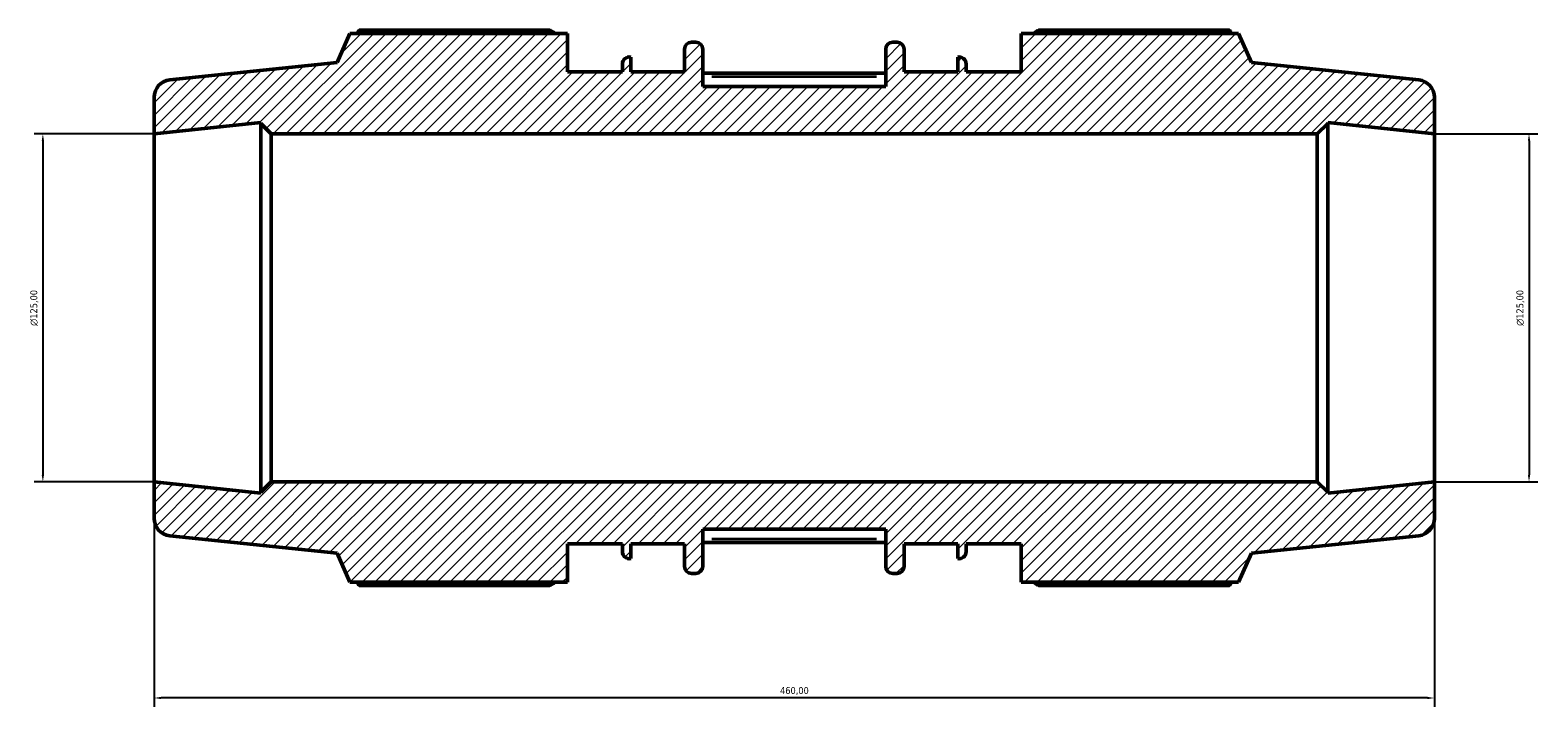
# Model space of a CAD drawing. Header units: millimetres. Extents: x -435 to 1325, y -90 to 884.
# Tile 2 of 9: x -435 to 107, y 641 to 884. Entities that reach past the tile are written whole.
import ezdxf

# ---------------------------------------------------------------- set-up
doc = ezdxf.new("R2010")
doc.units = ezdxf.units.MM
for name, color, linetype, lineweight in [('Dimension (ISO)', 7, 'Continuous', 25), ('Hatch (ISO)', 7, 'Continuous', 18), ('Visible (ISO)', 7, 'Continuous', 50), ('Visible Narrow (ISO)', 7, 'Continuous', 35)]:
    doc.layers.add(name, color=color, linetype=linetype, lineweight=lineweight)
doc.styles.add('Note Text (ISO)', font='tahoma.ttf')
doc.dimstyles.new('Default (ISO)', dxfattribs={"dimtxt": 2.5, "dimasz": 2.5, "dimexe": 3.175, "dimexo": 0, "dimgap": 0.762, "dimtad": 1, "dimrnd": 1e-08, "dimzin": 0, "dimtxsty": 'Note Text (ISO)', "dimcen": 0.09, "dimdle": 10, "dimclrd": 256, "dimclre": 256, "dimclrt": 232, "dimazin": 0, "dimtfac": 1.40208, "dimtmove": 0, "dimatfit": 3, "dimfxl": 1, "dimtolj": 1, "dimtzin": 0, "dimlwd": -1, "dimlwe": -1, "dimarcsym": 0})

# ---------------------------------------------------------------- blocks, each defined once
blk = doc.blocks.new('*D8')
at = {"layer": 'Defpoints', "color": 0, "transparency": 16777216}
for p in [(-390.21, 721.95), (69.79, 721.95), (-390.21, 644.3)]:
    blk.add_point(p, dxfattribs=at)
at = {"layer": 'Dimension (ISO)', "transparency": 16777216}
for p, q in [((-390.21, 721.95), (-390.21, 641.13)), ((69.79, 721.95), (69.79, 641.13)), ((67.29, 644.3), (-387.71, 644.3))]:
    blk.add_line(p, q, dxfattribs=at)
for points in [[(-387.71, 644.72), (-387.71, 643.88), (-390.21, 644.3)], [(67.29, 644.72), (67.29, 643.88), (69.79, 644.3)]]:
    blk.add_solid(points, dxfattribs=at)
at = {"layer": 'Dimension (ISO)', "color": 232, "true_color": 0xca0064, "transparency": 16777216, "insert": (-165.32, 648.23), "char_height": 2.5, "attachment_point": 1, "style": 'Note Text (ISO)'}
blk.add_mtext('\\A1;460,00', dxfattribs=at)
blk = doc.blocks.new('*D9')
at = {"layer": 'Defpoints', "color": 0, "transparency": 16777216}
for p in [(69.79, 846.95), (69.79, 721.95), (103.79, 721.95)]:
    blk.add_point(p, dxfattribs=at)
at = {"layer": 'Dimension (ISO)', "transparency": 16777216}
for p, q in [((69.79, 846.95), (106.96, 846.95)), ((103.79, 844.45), (103.79, 724.45)), ((69.79, 721.95), (106.96, 721.95))]:
    blk.add_line(p, q, dxfattribs=at)
for points in [[(103.37, 844.45), (104.2, 844.45), (103.79, 846.95)], [(103.37, 724.45), (104.2, 724.45), (103.79, 721.95)]]:
    blk.add_solid(points, dxfattribs=at)
at = {"layer": 'Dimension (ISO)', "color": 232, "true_color": 0xca0064, "transparency": 16777216, "insert": (99.26, 777.95), "char_height": 2.5, "attachment_point": 1, "rotation": 90, "style": 'Note Text (ISO)'}
blk.add_mtext('\\A1;\\fAIGDT|b0|i0;\\H2.5000;\\ln\\fTahoma|b0|i0;\\H2.5000;125,00', dxfattribs=at)
blk = doc.blocks.new('*D10')
at = {"layer": 'Defpoints', "color": 0, "transparency": 16777216}
for p in [(-390.21, 846.95), (-430.21, 721.95), (-390.21, 721.95)]:
    blk.add_point(p, dxfattribs=at)
at = {"layer": 'Dimension (ISO)', "transparency": 16777216}
for p, q in [((-390.21, 846.95), (-433.39, 846.95)), ((-430.21, 844.45), (-430.21, 724.45)), ((-390.21, 721.95), (-433.39, 721.95))]:
    blk.add_line(p, q, dxfattribs=at)
for points in [[(-430.63, 844.45), (-429.8, 844.45), (-430.21, 846.95)], [(-430.63, 724.45), (-429.8, 724.45), (-430.21, 721.95)]]:
    blk.add_solid(points, dxfattribs=at)
at = {"layer": 'Dimension (ISO)', "color": 232, "true_color": 0xca0064, "transparency": 16777216, "insert": (-434.74, 777.95), "char_height": 2.5, "attachment_point": 1, "rotation": 90, "style": 'Note Text (ISO)'}
blk.add_mtext('\\A1;\\fAIGDT|b0|i0;\\H2.5000;\\ln\\fTahoma|b0|i0;\\H2.5000;125,00', dxfattribs=at)

msp = doc.modelspace()

# ---------------------------------------------------------------- hatches: boundary and pattern name
at = {"layer": 'Hatch (ISO)'}
h = msp.add_hatch(dxfattribs=at)
h.set_pattern_fill('ANSI31', color=256, scale=25.4, style=0)
h.set_pattern_definition([(45, (0, 0), (-2.245064, 2.245064), [])])
edge = h.paths.add_edge_path()
edge.add_ellipse((63.5364, 708.8237), major_axis=(0.6533, -6.2158), ratio=1, start_angle=0, end_angle=84)
edge.add_line((69.7864, 708.8237), (69.7864, 721.9462))
edge.add_line((69.7864, 721.9462), (31.453, 717.9172))
edge.add_line((31.453, 717.9172), (31.453, 718.1962))
edge.add_line((31.453, 718.1962), (27.703, 721.9462))
edge.add_line((27.703, 721.9462), (-348.1303, 721.9462))
edge.add_line((-348.1303, 721.9462), (-351.8803, 718.1962))
edge.add_line((-351.8803, 718.1962), (-351.8803, 717.9172))
edge.add_line((-351.8803, 717.9172), (-390.2136, 721.9462))
edge.add_line((-390.2136, 721.9462), (-390.2136, 708.8237))
edge.add_ellipse((-383.9636, 708.8237), major_axis=(-6.25, 0), ratio=1, start_angle=0, end_angle=84)
edge.add_line((-384.6169, 702.608), (-324.4994, 696.2894))
edge.add_line((-324.4994, 696.2894), (-319.8587, 685.8662))
edge.add_line((-319.8587, 685.8662), (-241.6994, 685.8662))
edge.add_line((-241.6994, 685.8662), (-241.6994, 699.6462))
edge.add_line((-241.6994, 699.6462), (-221.969, 699.6462))
edge.add_line((-221.969, 699.6462), (-221.969, 696.8404))
edge.add_ellipse((-219.469, 696.8404), major_axis=(-2.5, 0), ratio=1, start_angle=0, end_angle=102.498431)
edge.add_line((-218.9279, 694.3997), (-218.9279, 699.6462))
edge.add_line((-218.9279, 699.6462), (-199.6422, 699.6462))
edge.add_line((-199.6422, 699.6462), (-199.6422, 691.5462))
edge.add_ellipse((-197.1422, 691.5462), major_axis=(-2.5, 0), ratio=1, start_angle=0, end_angle=90)
edge.add_line((-197.1422, 689.0462), (-195.5708, 689.0462))
edge.add_ellipse((-195.5708, 691.5462), major_axis=(0, -2.5), ratio=1, start_angle=0, end_angle=90)
edge.add_line((-193.0708, 691.5462), (-193.0708, 704.9462))
edge.add_line((-193.0708, 704.9462), (-127.3565, 704.9462))
edge.add_line((-127.3565, 704.9462), (-127.3565, 691.5462))
edge.add_ellipse((-124.8565, 691.5462), major_axis=(-2.5, 0), ratio=1, start_angle=0, end_angle=90)
edge.add_line((-124.8565, 689.0462), (-123.2851, 689.0462))
edge.add_ellipse((-123.2851, 691.5462), major_axis=(0, -2.5), ratio=1, start_angle=0, end_angle=90)
edge.add_line((-120.7851, 691.5462), (-120.7851, 699.6462))
edge.add_line((-120.7851, 699.6462), (-101.4994, 699.6462))
edge.add_line((-101.4994, 699.6462), (-101.4994, 694.3997))
edge.add_ellipse((-100.9583, 696.8404), major_axis=(-0.541, -2.4408), ratio=1, start_angle=0, end_angle=102.498431)
edge.add_line((-98.4583, 696.8404), (-98.4583, 699.6462))
edge.add_line((-98.4583, 699.6462), (-78.7279, 699.6462))
edge.add_line((-78.7279, 699.6462), (-78.7279, 685.8662))
edge.add_line((-78.7279, 685.8662), (-0.5686, 685.8662))
edge.add_line((-0.5686, 685.8662), (4.0721, 696.2894))
edge.add_line((4.0721, 696.2894), (64.1897, 702.608))
edge = h.paths.add_edge_path()
edge.add_ellipse((63.5364, 860.0687), major_axis=(6.25, 0), ratio=1, start_angle=0, end_angle=84)
edge.add_line((64.1897, 866.2844), (4.0721, 872.6031))
edge.add_line((4.0721, 872.6031), (-0.5686, 883.0262))
edge.add_line((-0.5686, 883.0262), (-78.7279, 883.0262))
edge.add_line((-78.7279, 883.0262), (-78.7279, 869.2462))
edge.add_line((-78.7279, 869.2462), (-98.4583, 869.2462))
edge.add_line((-98.4583, 869.2462), (-98.4583, 872.052))
edge.add_ellipse((-100.9583, 872.052), major_axis=(2.5, 0), ratio=1, start_angle=0, end_angle=102.498431)
edge.add_line((-101.4994, 874.4927), (-101.4994, 869.2462))
edge.add_line((-101.4994, 869.2462), (-120.7851, 869.2462))
edge.add_line((-120.7851, 869.2462), (-120.7851, 877.3462))
edge.add_ellipse((-123.2851, 877.3462), major_axis=(2.5, 0), ratio=1, start_angle=0, end_angle=90)
edge.add_line((-123.2851, 879.8462), (-124.8565, 879.8462))
edge.add_ellipse((-124.8565, 877.3462), major_axis=(0, 2.5), ratio=1, start_angle=0, end_angle=90)
edge.add_line((-127.3565, 877.3462), (-127.3565, 863.9462))
edge.add_line((-127.3565, 863.9462), (-193.0708, 863.9462))
edge.add_line((-193.0708, 863.9462), (-193.0708, 877.3462))
edge.add_ellipse((-195.5708, 877.3462), major_axis=(2.5, 0), ratio=1, start_angle=0, end_angle=90)
edge.add_line((-195.5708, 879.8462), (-197.1422, 879.8462))
edge.add_ellipse((-197.1422, 877.3462), major_axis=(0, 2.5), ratio=1, start_angle=0, end_angle=90)
edge.add_line((-199.6422, 877.3462), (-199.6422, 869.2462))
edge.add_line((-199.6422, 869.2462), (-218.9279, 869.2462))
edge.add_line((-218.9279, 869.2462), (-218.9279, 874.4927))
edge.add_ellipse((-219.469, 872.052), major_axis=(0.541, 2.4408), ratio=1, start_angle=0, end_angle=102.498431)
edge.add_line((-221.969, 872.052), (-221.969, 869.2462))
edge.add_line((-221.969, 869.2462), (-241.6994, 869.2462))
edge.add_line((-241.6994, 869.2462), (-241.6994, 883.0262))
edge.add_line((-241.6994, 883.0262), (-319.8587, 883.0262))
edge.add_line((-319.8587, 883.0262), (-324.4994, 872.6031))
edge.add_line((-324.4994, 872.6031), (-384.6169, 866.2844))
edge.add_ellipse((-383.9636, 860.0687), major_axis=(-0.6533, 6.2158), ratio=1, start_angle=0, end_angle=84)
edge.add_line((-390.2136, 860.0687), (-390.2136, 846.9462))
edge.add_line((-390.2136, 846.9462), (-351.8803, 850.9752))
edge.add_line((-351.8803, 850.9752), (-351.8803, 850.6962))
edge.add_line((-351.8803, 850.6962), (-348.1303, 846.9462))
edge.add_line((-348.1303, 846.9462), (27.703, 846.9462))
edge.add_line((27.703, 846.9462), (31.453, 850.6962))
edge.add_line((31.453, 850.6962), (31.453, 850.9752))
edge.add_line((31.453, 850.9752), (69.7864, 846.9462))
edge.add_line((69.7864, 846.9462), (69.7864, 860.0687))

# ---------------------------------------------------------------- linework, layer by layer
at = {"layer": 'Visible (ISO)'}
for p, q in [((-248.0594, 884.1846), (-316.5551, 884.1846)), ((-3.8722, 884.1846), (-72.3679, 884.1846)), ((-319.8587, 883.0262), (-324.4994, 872.6031)), ((-241.6994, 883.0262), (-319.8587, 883.0262)), ((-241.6994, 869.2462), (-241.6994, 883.0262)), ((-195.5708, 879.8462), (-197.1422, 879.8462)), ((-123.2851, 879.8462), (-124.8565, 879.8462)), ((-0.5686, 883.0262), (-78.7279, 883.0262)), ((-78.7279, 883.0262), (-78.7279, 869.2462)), ((4.0721, 872.6031), (-0.5686, 883.0262)), ((-324.4994, 872.6031), (-384.6169, 866.2844)), ((-218.9279, 869.2462), (-218.9279, 874.4927)), ((-199.6422, 877.3462), (-199.6422, 869.2462)), ((-193.0708, 863.9462), (-193.0708, 877.3462)), ((-127.3565, 877.3462), (-127.3565, 863.9462)), ((-120.7851, 869.2462), (-120.7851, 877.3462)), ((-101.4994, 874.4927), (-101.4994, 869.2462)), ((64.1897, 866.2844), (4.0721, 872.6031)), ((-221.969, 869.2462), (-241.6994, 869.2462)), ((-221.969, 872.052), (-221.969, 869.2462)), ((-199.6422, 869.2462), (-218.9279, 869.2462)), ((-127.3565, 868.7634), (-193.0708, 868.7634)), ((-101.4994, 869.2462), (-120.7851, 869.2462)), ((-98.4583, 869.2462), (-98.4583, 872.052)), ((-78.7279, 869.2462), (-98.4583, 869.2462)), ((-127.3565, 863.9462), (-193.0708, 863.9462)), ((-390.2136, 860.0687), (-390.2136, 846.9462)), ((69.7864, 846.9462), (69.7864, 860.0687)), ((-390.2136, 846.9462), (-351.8803, 850.9752)), ((-351.8803, 850.9752), (-351.8803, 850.6962)), ((-351.8803, 850.6962), (-348.1303, 846.9462)), ((-351.8803, 850.6962), (-351.8803, 718.1962)), ((27.703, 846.9462), (31.453, 850.6962)), ((31.453, 850.6962), (31.453, 850.9752)), ((31.453, 850.9752), (69.7864, 846.9462)), ((31.453, 718.1962), (31.453, 850.6962)), ((-390.2136, 721.9462), (-390.2136, 846.9462)), ((-348.1303, 846.9462), (27.703, 846.9462)), ((-348.1303, 721.9462), (-348.1303, 846.9462)), ((27.703, 846.9462), (27.703, 721.9462)), ((69.7864, 721.9462), (69.7864, 846.9462)), ((-351.8803, 717.9172), (-390.2136, 721.9462)), ((-390.2136, 721.9462), (-390.2136, 708.8237)), ((-348.1303, 721.9462), (-351.8803, 718.1962)), ((27.703, 721.9462), (-348.1303, 721.9462)), ((31.453, 718.1962), (27.703, 721.9462)), ((69.7864, 721.9462), (31.453, 717.9172)), ((69.7864, 708.8237), (69.7864, 721.9462)), ((-351.8803, 718.1962), (-351.8803, 717.9172)), ((31.453, 717.9172), (31.453, 718.1962)), ((-193.0708, 691.5462), (-193.0708, 704.9462)), ((-193.0708, 704.9462), (-127.3565, 704.9462)), ((-127.3565, 704.9462), (-127.3565, 691.5462)), ((-384.6169, 702.608), (-324.4994, 696.2894)), ((-241.6994, 685.8662), (-241.6994, 699.6462)), ((-241.6994, 699.6462), (-221.969, 699.6462)), ((-221.969, 699.6462), (-221.969, 696.8404)), ((-218.9279, 694.3997), (-218.9279, 699.6462)), ((-218.9279, 699.6462), (-199.6422, 699.6462)), ((-199.6422, 699.6462), (-199.6422, 691.5462)), ((-127.3565, 700.129), (-193.0708, 700.129)), ((-120.7851, 691.5462), (-120.7851, 699.6462)), ((-120.7851, 699.6462), (-101.4994, 699.6462)), ((-101.4994, 699.6462), (-101.4994, 694.3997)), ((-98.4583, 696.8404), (-98.4583, 699.6462)), ((-98.4583, 699.6462), (-78.7279, 699.6462)), ((-78.7279, 699.6462), (-78.7279, 685.8662)), ((4.0721, 696.2894), (64.1897, 702.608)), ((-324.4994, 696.2894), (-319.8587, 685.8662)), ((-0.5686, 685.8662), (4.0721, 696.2894)), ((-197.1422, 689.0462), (-195.5708, 689.0462)), ((-124.8565, 689.0462), (-123.2851, 689.0462)), ((-319.8587, 685.8662), (-241.6994, 685.8662)), ((-316.5551, 684.7078), (-248.0594, 684.7078)), ((-78.7279, 685.8662), (-0.5686, 685.8662)), ((-72.3679, 684.7078), (-3.8722, 684.7078))]:
    msp.add_line(p, q, dxfattribs=at)
for centre, radius, start, end in [((-197.1422, 877.3462), 2.5, 90, 180), ((-195.5708, 877.3462), 2.5, 0, 90), ((-124.8565, 877.3462), 2.5, 90, 180), ((-123.2851, 877.3462), 2.5, 0, 90), ((-219.469, 872.052), 2.5, 77.501569, 180), ((-100.9583, 872.052), 2.5, 0, 102.498431), ((-383.9636, 860.0687), 6.25, 96, 180), ((63.5364, 860.0687), 6.25, 0, 84), ((-383.9636, 708.8237), 6.25, 180, 264), ((63.5364, 708.8237), 6.25, 276, 0), ((-219.469, 696.8404), 2.5, 180, 282.498431), ((-100.9583, 696.8404), 2.5, 257.501569, 0), ((-197.1422, 691.5462), 2.5, 180, 270), ((-195.5708, 691.5462), 2.5, 270, 0), ((-124.8565, 691.5462), 2.5, 180, 270), ((-123.2851, 691.5462), 2.5, 270, 0)]:
    msp.add_arc(centre, radius, start, end, dxfattribs=at)
for points, weights in [([(-316.5551, 884.1846), (-316.9733, 883.6003), (-317.3776, 883.0262)], [1, 1.0008595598, 1.00157144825]), ([(-248.0594, 884.1846), (-247.1201, 883.6003), (-246.2119, 883.0262)], [1.01333848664, 1.01173925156, 1.00999288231]), ([(-74.2154, 883.0262), (-73.3072, 883.6003), (-72.3679, 884.1846)], [1.00999288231, 1.01173925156, 1.01333848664]), ([(-3.0497, 883.0262), (-3.454, 883.6003), (-3.8722, 884.1846)], [1.00157144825, 1.0008595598, 1]), ([(-317.3776, 685.8662), (-316.9733, 685.2921), (-316.5551, 684.7078)], [1.00157144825, 1.0008595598, 1]), ([(-246.2119, 685.8662), (-247.1201, 685.2921), (-248.0594, 684.7078)], [1.00999288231, 1.01173925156, 1.01333848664]), ([(-72.3679, 684.7078), (-73.3072, 685.2921), (-74.2154, 685.8662)], [1.01333848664, 1.01173925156, 1.00999288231]), ([(-3.8722, 684.7078), (-3.454, 685.2921), (-3.0497, 685.8662)], [1, 1.0008595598, 1.00157144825])]:
    msp.add_rational_spline(points, weights, degree=2, dxfattribs=at)
at = {"layer": 'Visible Narrow (ISO)'}
for p, q in [((-189.7851, 867.5134), (-130.6422, 867.5134)), ((-130.6422, 701.379), (-189.7851, 701.379))]:
    msp.add_line(p, q, dxfattribs=at)

# ---------------------------------------------------------------- dimensions: what is measured, and where the dimension line sits
at = {"layer": 'Dimension (ISO)'}
for base, p1, p2, picture, middle in [((-430.2136, 721.9462), (-390.2136, 846.9462), (-390.2136, 721.9462), '*D10', (-430.2136, 784.4462)), ((103.7864, 721.9462), (69.7864, 846.9462), (69.7864, 721.9462), '*D9', (103.7864, 784.4462))]:
    dim = msp.add_linear_dim(base=base, p1=p1, p2=p2, angle=90, text='\\fAIGDT|b0|i0;\\H2.5000;\\ln\\fTahoma|b0|i0;\\H2.5000;<>', dimstyle='Default (ISO)', override={"dimdec": 2, "dimtp": 0, "dimtm": 0, "dimtdec": 2, "dimtofl": 0, "dimatfit": 1}, dxfattribs=at)
    dim.commit()
    dim.dimension.update_dxf_attribs({"geometry": picture, "text_midpoint": middle, "dimtype": 160})
dim = msp.add_linear_dim(base=(-390.2136, 644.3), p1=(69.7864, 721.9462), p2=(-390.2136, 721.9462), angle=180, dimstyle='Default (ISO)', override={"dimdec": 2, "dimtp": 0, "dimtm": 0, "dimtdec": 2, "dimtofl": 0, "dimatfit": 1}, dxfattribs=at)
dim.commit()
dim.dimension.update_dxf_attribs({"geometry": '*D8', "text_midpoint": (-160.2136, 644.3), "dimtype": 160})

doc.saveas('drawing.dxf')
